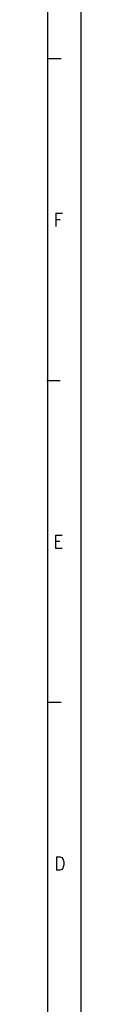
# Model space of a CAD drawing. Header units: millimetres. Extents: x -235 to 1231, y -109 to 485.
# Tile 11 of 15: x 599.66 to 604.81, y 44 to 192.92. Entities that reach past the tile are written whole.
import ezdxf

# ---------------------------------------------------------------- set-up
doc = ezdxf.new("R2010")
doc.units = ezdxf.units.MM
doc.layers.add('1', color=7, linetype='Continuous')
doc.styles.add('CONVERTER_11', font='txt.shx', dxfattribs={"width": 0.9})

# ---------------------------------------------------------------- blocks, each defined once
blk = doc.blocks.new('Marco_a1', base_point=(184.81, 187.78))
at = {"layer": '1', "color": 2, "linetype": 'Continuous'}
for p, q in [((604.81, -109.22), (604.81, 484.78)), ((601.81, 186.98), (599.81, 186.98)), ((601.66, 138.31), (599.66, 138.31)), ((601.81, 89.65), (599.81, 89.65))]:
    blk.add_line(p, q, dxfattribs=at)
at = {"layer": '1', "color": 7, "linetype": 'Continuous'}
blk.add_line((599.81, -104.22), (599.81, 479.78), dxfattribs=at)
at = {"layer": '1', "color": 2, "char_height": 2, "attachment_point": 4, "line_spacing_factor": 1.20048, "style": 'CONVERTER_11'}
for s, insert in [('F', (600.71, 162.65)), ('E', (600.66, 113.98)), ('D', (600.81, 65.31))]:
    blk.add_mtext(s, dxfattribs=dict(at, insert=insert))
blk = doc.blocks.new('Top', base_point=(184.81, 187.78))
blk.add_blockref('Marco_a1', (184.81, 187.78))
blk = doc.blocks.new('_dummy_frame__43', base_point=(-235.19, -174.57))
blk.add_blockref('Top', (184.81, 187.78))
blk = doc.blocks.new('_dummy_frame__44', base_point=(-346.5, -309.51))
at = {"layer": '1'}
blk.add_blockref('_dummy_frame__43', (-235.19, -174.57), dxfattribs=at)

msp = doc.modelspace()

# ---------------------------------------------------------------- block references
at = {"layer": '1'}
msp.add_blockref('_dummy_frame__44', (-346.5, -309.51), dxfattribs=at)

doc.saveas('drawing.dxf')
